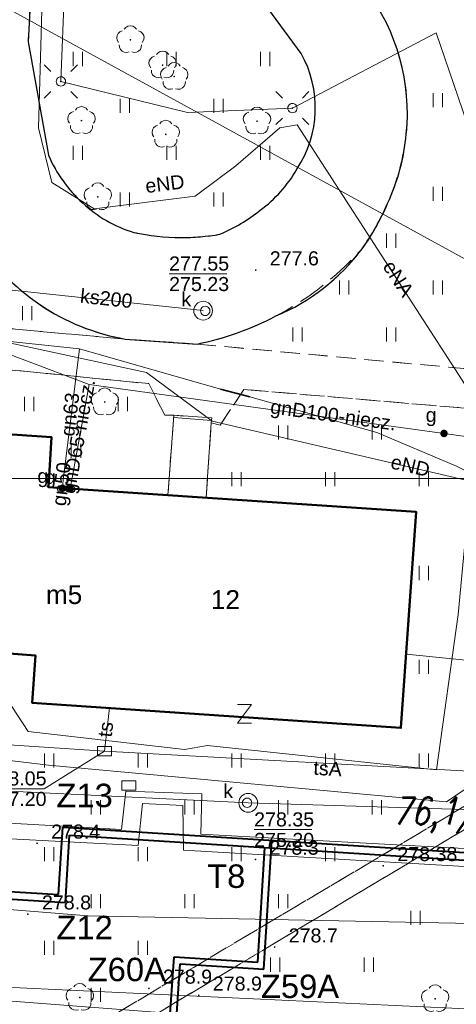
# Model space of a CAD drawing. Extents: x 0 to 6568752, y 0 to 5584302.
# Tile 59 of 74: x 6568509 to 6568532, y 5584077 to 5584130. Entities that reach past the tile are written whole.
import ezdxf
from ezdxf.enums import TextEntityAlignment as Align

# ---------------------------------------------------------------- set-up
doc = ezdxf.new("R2010")
doc.units = 0
doc.header["$PDSIZE"] = 0.75
for name, pattern in [('GAK', [3.5, 2, -0.7, 0.1, -0.7]), ('PRZER2-1', [1.5, 1, -0.5]), ('PRZER3-1', [2, 1.5, -0.5])]:
    doc.linetypes.add(name, pattern=pattern)
doc.layers.get('0').update_dxf_attribs({"linetype": 'CONTINUOUS'})
doc.layers.get('Defpoints').update_dxf_attribs({"linetype": 'CONTINUOUS'})
for name, color, linetype, lineweight in [('alarm', 51, 'CONTINUOUS', 50), ('EGBS', 7, 'CONTINUOUS', 18), ('EGBU', 7, 'CONTINUOUS', 50), ('EGBU_O', 7, 'CONTINUOUS', 50), ('EGDE', 7, 'CONTINUOUS', 18), ('GEPADR_O', 7, 'CONTINUOUS', 18), ('GEPPHC', 7, 'CONTINUOUS', 18), ('GUPPRZ_O', 7, 'CONTINUOUS', 18), ('OTKC', 7, 'CONTINUOUS', 18), ('OTKJ', 7, 'CONTINUOUS', 18), ('OTKK', 7, 'CONTINUOUS', 25), ('OTRN', 7, 'CONTINUOUS', 13), ('OTRN_O', 7, 'CONTINUOUS', 13), ('OTRS', 7, 'CONTINUOUS', 13), ('OTRS_O', 7, 'CONTINUOUS', 13), ('OTZT', 7, 'CONTINUOUS', 18), ('ramka sekcji', 7, 'CONTINUOUS', 18), ('siec', 7, 'GAK', 70), ('SUEO', 7, 'CONTINUOUS', 18), ('SULO', 7, 'CONTINUOUS', 35), ('SUPK', 7, 'CONTINUOUS', 18), ('SUPW', 7, 'CONTINUOUS', 18), ('SUPW_O', 7, 'CONTINUOUS', 18)]:
    doc.layers.add(name, color=color, linetype=linetype, lineweight=lineweight)
for name, color, linetype, lineweight, true_color in [('OTZL', 7, 'CONTINUOUS', 18, 0x008000), ('SUCP', 7, 'CONTINUOUS', 18, 0xd200d2), ('SUEP', 1, 'CONTINUOUS', 18, 0xff0000), ('SUEP_O', 1, 'CONTINUOUS', 18, 0xff0000), ('SUGP', 7, 'CONTINUOUS', 18, 0xbfbf00), ('SUGP_O', 7, 'CONTINUOUS', 18, 0xbfbf00), ('SUGU', 7, 'CONTINUOUS', 18, 0xbfbf00), ('SUGU_O', 7, 'CONTINUOUS', 18, 0xbfbf00), ('SUGW', 7, 'CONTINUOUS', 18, 0xbfbf00), ('SUGW_O', 7, 'CONTINUOUS', 18, 0xbfbf00), ('SUKP', 7, 'CONTINUOUS', 18, 0x803300), ('SUKP_O', 7, 'CONTINUOUS', 18, 0x803300), ('SUTP', 7, 'CONTINUOUS', 18, 0xff9100), ('SUTP_O', 7, 'CONTINUOUS', 18, 0xff9100)]:
    doc.layers.add(name, color=color, linetype=linetype, lineweight=lineweight, true_color=true_color)
doc.styles.add('Arial', font='arial.ttf')
doc.styles.add('GEO-INFO', font='arial.ttf')
doc.styles.add('UZBROJENIE', font='SIMPLEX.shx', dxfattribs={"width": 0.8, "oblique": 15.00003, "height": 0.9})
doc.dimstyles.get("Standard").update_dxf_attribs({"dimtxt": 0.18, "dimasz": 0.18, "dimexe": 0.18, "dimexo": 0.0625, "dimgap": 0.09, "dimtad": 0, "dimtih": 1, "dimtoh": 1, "dimdec": 4, "dimzin": 0, "dimdsep": 46, "dimtxsty": 'Standard', "dimcen": 0.09, "dimadec": 0, "dimazin": 0, "dimtfac": 1, "dimtdec": 4, "dimtofl": 0, "dimtmove": 0, "dimatfit": 3, "dimfxl": 0, "dimtolj": 1, "dimtzin": 0, "dimarcsym": 0})

# ---------------------------------------------------------------- blocks, each defined once
blk = doc.blocks.new('D_GSPRDL1')
blk.add_hatch(color=0).paths.add_polyline_path([(0, -0.045), (0.013906, -0.042798), (0.02645, -0.036406), (0.036406, -0.02645), (0.042798, -0.013906), (0.045, 0), (0.042798, 0.013906), (0.036406, 0.02645), (0.02645, 0.036406), (0.013906, 0.042798), (0, 0.045), (-0.013906, 0.042798), (-0.02645, 0.036406), (-0.036406, 0.02645), (-0.042798, 0.013906), (-0.045, 0), (-0.042798, -0.013906), (-0.036406, -0.02645), (-0.02645, -0.036406), (-0.013906, -0.042798)])
at = {"color": 0}
for points in [[(-0.324277, 0.563333), (-0.240553, 0.662679), (-0.127956, 0.727494), (0, 0.75), (0.127956, 0.727494), (0.240553, 0.662679), (0.324277, 0.563333)], [(-0.635969, -0.134326), (-0.70458, -0.024001), (-0.731429, 0.103115), (-0.713292, 0.231763), (-0.652348, 0.346501), (-0.55591, 0.433559), (-0.435555, 0.482485)], [(0.435555, 0.482485), (0.55591, 0.433559), (0.652348, 0.346501), (0.713292, 0.231763), (0.731429, 0.103115), (0.70458, -0.024001), (0.635969, -0.134326)], [(-0.068773, -0.646351), (-0.194901, -0.677512), (-0.324092, -0.663766), (-0.440839, -0.606763), (-0.531129, -0.513345), (-0.584125, -0.394725), (-0.593465, -0.265141)], [(0.593465, -0.265141), (0.584125, -0.394725), (0.531129, -0.513345), (0.440839, -0.606763), (0.324092, -0.663766), (0.194901, -0.677512), (0.068773, -0.646351)]]:
    blk.add_lwpolyline(points, dxfattribs=at)
blk = doc.blocks.new('D_GSPWPN1')
blk.add_hatch(color=0).paths.add_polyline_path([(-0.045, 0), (-0.043467, -0.011647), (-0.038971, -0.0225), (-0.03182, -0.03182), (-0.0225, -0.038971), (-0.011647, -0.043467), (0, -0.045), (0.011647, -0.043467), (0.0225, -0.038971), (0.03182, -0.03182), (0.038971, -0.0225), (0.043467, -0.011647), (0.045, 0), (0.043467, 0.011647), (0.038971, 0.0225), (0.03182, 0.03182), (0.0225, 0.038971), (0.011647, 0.043467), (0, 0.045), (-0.011647, 0.043467), (-0.0225, 0.038971), (-0.03182, 0.03182), (-0.038971, 0.0225), (-0.043467, 0.011647)])
blk = doc.blocks.new('D_GSPWPS1')
blk.add_hatch(color=0).paths.add_polyline_path([(-0.045, 0), (-0.043467, -0.011647), (-0.038971, -0.0225), (-0.03182, -0.03182), (-0.0225, -0.038971), (-0.011647, -0.043467), (0, -0.045), (0.011647, -0.043467), (0.0225, -0.038971), (0.03182, -0.03182), (0.038971, -0.0225), (0.043467, -0.011647), (0.045, 0), (0.043467, 0.011647), (0.038971, 0.0225), (0.03182, 0.03182), (0.0225, 0.038971), (0.011647, 0.043467), (0, 0.045), (-0.011647, 0.043467), (-0.0225, 0.038971), (-0.03182, 0.03182), (-0.038971, 0.0225), (-0.043467, 0.011647)])
blk = doc.blocks.new('D_GUPIKP1_3')
at = {"color": 0}
blk.add_lwpolyline([(0.375, -0.25), (-0.375, -0.25), (-0.375, 0.25), (0.375, 0.25)], close=True, dxfattribs=at)
blk = doc.blocks.new('D_GUPIWZ1_1')
at = {"color": 0}
blk.add_lwpolyline([(0, 0.25), (0.064705, 0.241481), (0.125, 0.216506), (0.176777, 0.176777), (0.216506, 0.125), (0.241481, 0.064705), (0.25, 0), (0.241481, -0.064705), (0.216506, -0.125), (0.176777, -0.176777), (0.125, -0.216506), (0.064705, -0.241481), (0, -0.25), (-0.064705, -0.241481), (-0.125, -0.216506), (-0.176777, -0.176777), (-0.216506, -0.125), (-0.241481, -0.064705), (-0.25, 0), (-0.241481, 0.064705), (-0.216506, 0.125), (-0.176777, 0.176777), (-0.125, 0.216506), (-0.064705, 0.241481)], close=True, dxfattribs=at)
blk = doc.blocks.new('D_GUPGZA1')
blk.add_hatch(color=0).paths.add_polyline_path([(-0.2, 0), (-0.193185, -0.051764), (-0.173205, -0.1), (-0.141421, -0.141421), (-0.1, -0.173205), (-0.051764, -0.193185), (0, -0.2), (0.051764, -0.193185), (0.1, -0.173205), (0.141421, -0.141421), (0.173205, -0.1), (0.193185, -0.051764), (0.2, 0), (0.193185, 0.051764), (0.173205, 0.1), (0.141421, 0.141421), (0.1, 0.173205), (0.051764, 0.193185), (0, 0.2), (-0.051764, 0.193185), (-0.1, 0.173205), (-0.141421, 0.141421), (-0.173205, 0.1), (-0.193185, 0.051764)])
blk = doc.blocks.new('D_GUPGUT1')
blk.add_hatch(color=0).paths.add_polyline_path([(-0.2, 0), (-0.193185, -0.051764), (-0.173205, -0.1), (-0.141421, -0.141421), (-0.1, -0.173205), (-0.051764, -0.193185), (0, -0.2), (0.051764, -0.193185), (0.1, -0.173205), (0.141421, -0.141421), (0.173205, -0.1), (0.193185, -0.051764), (0.2, 0), (0.193185, 0.051764), (0.173205, 0.1), (0.141421, 0.141421), (0.1, 0.173205), (0.051764, 0.193185), (0, 0.2), (-0.051764, 0.193185), (-0.1, 0.173205), (-0.141421, 0.141421), (-0.173205, 0.1), (-0.193185, 0.051764)])
blk = doc.blocks.new('D_GEPPHC1')
at = {"color": 0}
blk.add_lwpolyline([(-0.375, 0.5), (0.375, 0.5), (-0.375, -0.5), (0.375, -0.5)], dxfattribs=at)
blk = doc.blocks.new('D_GUPELA2')
blk.add_hatch(color=0).paths.add_polyline_path([(-0.001087, 0.044987), (0.011881, 0.043403), (0.021281, 0.03965), (0.030065, 0.033482), (0.038133, 0.023893), (0.043117, 0.012881), (0.044986, 0.001113), (0.044323, -0.007777), (0.040557, -0.019497), (0.033417, -0.030138), (0.024849, -0.037517), (0.013788, -0.042836), (0.002013, -0.044955), (-0.00982, -0.043916), (-0.020466, -0.040077), (-0.029541, -0.033946), (-0.036867, -0.025804), (-0.04187, -0.01649), (-0.04461, -0.005909), (-0.044532, 0.006476), (-0.041285, 0.017903), (-0.034764, 0.028574), (-0.024479, 0.03776), (-0.013449, 0.042943)])
at = {"color": 0}
for points in [[(-0.883883, 0.883883), (-0.53033, 0.53033)], [(0.883883, 0.883883), (0.53033, 0.53033)], [(-0.883883, -0.883883), (-0.53033, -0.53033)], [(0.883883, -0.883883), (0.53033, -0.53033)]]:
    blk.add_lwpolyline(points, dxfattribs=at)
blk = doc.blocks.new('D_GUPELA1')
at = {"color": 0}
blk.add_lwpolyline([(0, 0.25), (0.064705, 0.241481), (0.125, 0.216506), (0.176777, 0.176777), (0.216506, 0.125), (0.241481, 0.064705), (0.25, 0), (0.241481, -0.064705), (0.216506, -0.125), (0.176777, -0.176777), (0.125, -0.216506), (0.064705, -0.241481), (0, -0.25), (-0.064705, -0.241481), (-0.125, -0.216506), (-0.176777, -0.176777), (-0.216506, -0.125), (-0.241481, -0.064705), (-0.25, 0), (-0.241481, 0.064705), (-0.216506, 0.125), (-0.176777, 0.176777), (-0.125, 0.216506), (-0.064705, 0.241481)], close=True, dxfattribs=at)
blk = doc.blocks.new('D_GSSUTR1')
at = {"color": 0}
for points in [[(-0.25666, 0.36165), (-0.25666, -0.38835)], [(0.24334, -0.38835), (0.24334, 0.36165)]]:
    blk.add_lwpolyline(points, dxfattribs=at)
blk = doc.blocks.new('*D45')
at = {"layer": 'Defpoints', "color": 0}
for p in [(6568647.5, 5584150), (6568650, 5584150), (0, 0)]:
    blk.add_point(p, dxfattribs=at)
at = {"layer": 'ramka sekcji', "color": 0, "lineweight": -2}
blk.add_line((6568649.938, 5584150), (6568647.5, 5584150), dxfattribs=at)
at = {"layer": 'ramka sekcji', "color": 0, "insert": (6568644.106, 5584150), "char_height": 0.75, "attachment_point": 5, "style": 'GEO-INFO'}
blk.add_mtext('\\A1;5584150.0000', dxfattribs=at)
blk = doc.blocks.new('*D46')
at = {"layer": 'Defpoints', "color": 0}
for p in [(6568650, 5584152.5), (6568650, 5584150), (0, 0)]:
    blk.add_point(p, dxfattribs=at)
at = {"layer": 'ramka sekcji', "color": 0, "lineweight": -2}
blk.add_line((6568650, 5584150.062), (6568650, 5584152.5), dxfattribs=at)
at = {"layer": 'ramka sekcji', "color": 0, "insert": (6568650, 5584155.896), "char_height": 0.75, "attachment_point": 5, "rotation": 90, "style": 'GEO-INFO'}
blk.add_mtext('\\A1;6568650.0000', dxfattribs=at)

msp = doc.modelspace()

# ---------------------------------------------------------------- linework, layer by layer
at = {"layer": 'EGBS', "linetype": 'Continuous', "lineweight": 18, "elevation": 10.18}
msp.add_lwpolyline([(6568517.17, 5584108.77), (6568519.19, 5584108.63), (6568519.17, 5584108.37), (6568518.97, 5584105.49), (6568518.89587, 5584104.372), (6568516.85527, 5584104.50713), (6568516.93, 5584105.63)], close=True, dxfattribs=at)
msp.add_lwpolyline([(6568519.18, 5584108.5), (6568517.16123, 5584108.65529)], dxfattribs=at)
at = {"layer": 'EGBU', "linetype": 'Continuous', "lineweight": 50, "elevation": 10.18}
msp.add_lwpolyline([(6568510.47, 5584104.93), (6568530.1, 5584103.63), (6568529.29, 5584092.09), (6568509.6, 5584093.44), (6568509.79, 5584095.95), (6568492.52, 5584097.26), (6568493.31, 5584108.77), (6568510.64, 5584107.6)], close=True, dxfattribs=at)
at = {"layer": 'EGDE', "linetype": 'Continuous', "elevation": 10.22}
for points in [[(6568648.59375, 5584104.42383), (6568646.521, 5584059.38927), (6568644.22449, 5584009.45582), (6568609.00522, 5584036.3441), (6568583.6998, 5584038.16817), (6568558.47556, 5584075.58605), (6568538.06756, 5584076.86319), (6568491.15577, 5584079.0589), (6568441.65482, 5584081.9513), (6568391.77674, 5584086.94902), (6568374.92948, 5584088.19204), (6568375.19, 5584092.43), (6568377.65, 5584132.3), (6568371.2, 5584132.71), (6568369.87809, 5584134.81056), (6568369.45834, 5584137.11533), (6568375.25714, 5584238.8479), (6568377.54509, 5584242.89769), (6568381.25599, 5584245.17568), (6568384.82038, 5584245.63164)], [(6568594.31055, 5583939.47691), (6568591.06023, 5583939.65534), (6568585.12694, 5583937.54872), (6568482.90911, 5583944.55214), (6568370.44353, 5583952.88368), (6568294.32233, 5583957.98331), (6568295.92847, 5583986.21622), (6568307.93382, 5584034.73468), (6568319.9193, 5584083.24287), (6568320.72616, 5584086.59352), (6568329.45932, 5584084.84591), (6568374.48985, 5584081.95589), (6568374.92948, 5584088.19204), (6568391.77674, 5584086.94902), (6568441.65482, 5584081.9513), (6568491.15577, 5584079.0589), (6568538.06756, 5584076.86319), (6568558.47556, 5584075.58605), (6568583.6998, 5584038.16817), (6568609.00522, 5584036.3441), (6568644.22449, 5584009.45582)]]:
    msp.add_lwpolyline(points, dxfattribs=at)
at = {"layer": 'GUPPRZ_O', "linetype": 'Continuous', "lineweight": 13, "elevation": 10.8, "flags": 128}
for points in [[(6568516.91677, 5584116.32174), (6568519.99677, 5584116.32174)], [(6568513.47533, 5584090.8574), (6568510.24912, 5584088.8524), (6568507.16912, 5584088.8524)], [(6568521.45664, 5584086.6666), (6568524.53664, 5584086.6666)]]:
    msp.add_lwpolyline(points, dxfattribs=at)
at = {"layer": 'OTKC', "linetype": 'PRZER2-1', "lineweight": 18, "elevation": 10.18}
for points in [[(6568540.15, 5584108.52), (6568520.91, 5584110.15), (6568519.64, 5584108.25), (6568519.17, 5584108.37), (6568519.19, 5584108.63), (6568517.17, 5584108.77), (6568516.69, 5584108.78), (6568515.83, 5584110.46), (6568502.37, 5584111.8), (6568501.97, 5584111.57), (6568500.03, 5584111.7), (6568499.81, 5584111.91), (6568493.47, 5584112.5), (6568490.73, 5584112.75), (6568479.35, 5584113.57), (6568476.52, 5584112.51), (6568476.86, 5584117.88), (6568479.73, 5584115.61), (6568491.01268, 5584114.97983), (6568500.96, 5584114.03), (6568505.54, 5584113.65), (6568514.58, 5584112.84), (6568518.41, 5584112.57), (6568540.29, 5584110.57)], [(6568560.68, 5584073.85), (6568564.46, 5584099.55), (6568555.56, 5584100.18), (6568554.45, 5584098.81), (6568553.2, 5584082.92), (6568549.84, 5584083.1), (6568551.05, 5584099.14), (6568550, 5584100.63), (6568544.01, 5584101.11), (6568542.58, 5584083.57), (6568539.96, 5584083.71), (6568540.45, 5584090.4), (6568539.49, 5584090.74), (6568514.70571, 5584075.918)], [(6568512.66, 5584076.01), (6568539.69, 5584092.08)]]:
    msp.add_lwpolyline(points, dxfattribs=at)
at = {"layer": 'OTKJ', "linetype": 'PRZER3-1', "lineweight": 18, "elevation": 10.18}
msp.add_lwpolyline([(6568511.07, 5584177.33), (6568510.51, 5584157.83), (6568511.13, 5584153.58), (6568512.64, 5584151), (6568527.44, 5584131.44, -0.09884493), (6568529.29, 5584127.62, -0.08496392), (6568529.58, 5584123.78, -0.07298816), (6568528.58, 5584120.07, -0.06310661), (6568527.22, 5584117.66, -0.16159759), (6568518.41, 5584112.57), (6568514.58, 5584112.84, -0.14325874), (6568508.68, 5584115.73, -0.15163411), (6568504.79, 5584122.65), (6568504.73, 5584127.9), (6568505.24, 5584139.54), (6568503.53, 5584140.77), (6568505.45, 5584174.48)], format="xyb", dxfattribs=at)
msp.add_lwpolyline([(6568511.09, 5584144.55), (6568510.15, 5584143.16), (6568509.39, 5584128.7), (6568510.48, 5584122.64, 0.10676815), (6568512.3, 5584120.1, 0.11472811), (6568515.03, 5584118.53, 0.05454501), (6568517.53, 5584118.25, 0.04324792), (6568519.63, 5584118.43, 0.06991256), (6568521.78, 5584119.71, 0.10296959), (6568523.74, 5584121.9, 0.28218486), (6568523.96, 5584128.08), (6568518.93, 5584134.93), (6568512.1, 5584143.67)], format="xyb", close=True, dxfattribs=at)
at = {"layer": 'OTKK', "linetype": 'Continuous', "lineweight": 25, "elevation": 10.18}
msp.add_lwpolyline([(6568436.47, 5584226.47, -0.48575719), (6568442.88, 5584228.95), (6568499.5, 5584209.57), (6568502.26, 5584208.44), (6568505.31, 5584207.06), (6568507.65, 5584204.8), (6568508.65, 5584199.4), (6568507.32, 5584175.37), (6568505.45, 5584174.48), (6568503.53, 5584140.77), (6568505.24, 5584139.54), (6568504.73, 5584127.9), (6568504.79, 5584122.65, 0.08997537), (6568506.61, 5584118.23, 0.21509551), (6568514.58, 5584112.84), (6568518.41, 5584112.57, 0.06950968), (6568522.62, 5584114.07, 0.13495358), (6568527.22, 5584117.66, 0.05243036), (6568528.58, 5584120.07, 0.08477307), (6568529.58, 5584123.78, 0.19005271), (6568527.44, 5584131.44), (6568512.64, 5584151), (6568511.13, 5584153.58), (6568510.51, 5584157.83)], format="xyb", dxfattribs=at)
msp.add_lwpolyline([(6568511.09, 5584144.55), (6568510.15, 5584143.16), (6568509.39, 5584128.7), (6568510.48, 5584122.64, 0.10676815), (6568512.3, 5584120.1, 0.11472811), (6568515.03, 5584118.53, 0.05454501), (6568517.53, 5584118.25, 0.04324792), (6568519.63, 5584118.43, 0.06991256), (6568521.78, 5584119.71, 0.10296959), (6568523.74, 5584121.9, 0.28218486), (6568523.96, 5584128.08), (6568518.93, 5584134.93), (6568512.1, 5584143.67)], format="xyb", close=True, dxfattribs=at)
at = {"layer": 'OTZT', "color": 7, "linetype": 'PRZER2-1', "lineweight": 18, "elevation": 10.1}
for points in [[(6568512.64, 5584151), (6568548.36, 5584148.71), (6568549.91, 5584147.46), (6568548.86, 5584136.71), (6568544.3, 5584136.6), (6568544.24, 5584135.28), (6568548.71, 5584135.22), (6568546.69, 5584112.13), (6568544.75, 5584110.19), (6568540.29, 5584110.57), (6568518.41, 5584112.57, 0.06950968), (6568522.62, 5584114.07, 0.13495358), (6568527.22, 5584117.66, 0.05243036), (6568528.58, 5584120.07, 0.08477307), (6568529.58, 5584123.78, 0.19005271), (6568527.44, 5584131.44)], [(6568511.09, 5584144.55), (6568510.15, 5584143.16), (6568509.39, 5584128.7), (6568510.48, 5584122.64, 0.10676815), (6568512.3, 5584120.1, 0.11472811), (6568515.03, 5584118.53, 0.05454501), (6568517.53, 5584118.25, 0.04324792), (6568519.63, 5584118.43, 0.06991256), (6568521.78, 5584119.71, 0.10296959), (6568523.74, 5584121.9, 0.28218486), (6568523.96, 5584128.08), (6568518.93, 5584134.93), (6568512.1, 5584143.67)], [(6568514.58, 5584112.84), (6568505.54, 5584113.65), (6568504.11, 5584116.17), (6568504.4, 5584122.39), (6568504.79, 5584122.65, 0.08997537), (6568506.61, 5584118.23, 0.21509551)]]:
    msp.add_lwpolyline(points, format="xyb", close=True, dxfattribs=at)
for points in [[(6568501.73786, 5584108.20101), (6568501.81, 5584109.22), (6568501.97, 5584111.57), (6568502.37, 5584111.8), (6568515.83, 5584110.46), (6568516.69, 5584108.78), (6568517.17, 5584108.77), (6568516.93, 5584105.63), (6568516.85527, 5584104.50713), (6568510.47, 5584104.93), (6568510.64, 5584107.6)], [(6568539.69, 5584092.08), (6568512.66, 5584076.01), (6568489.26, 5584077.14), (6568492.58, 5584108.67), (6568493.31, 5584108.77), (6568492.52, 5584097.26), (6568509.79, 5584095.95), (6568509.6, 5584093.44), (6568529.29, 5584092.09), (6568530.1, 5584103.63), (6568518.89587, 5584104.372), (6568518.97, 5584105.49), (6568519.17, 5584108.37), (6568519.64, 5584108.25), (6568520.91, 5584110.15), (6568540.15, 5584108.52), (6568541.78, 5584106.88), (6568540.76, 5584093.93)], [(6568539.49, 5584090.74), (6568540.45, 5584090.4), (6568539.96, 5584083.71), (6568539.27, 5584076.24), (6568538.01, 5584074.87), (6568514.70571, 5584075.918)]]:
    msp.add_lwpolyline(points, close=True, dxfattribs=at)
at = {"layer": 'siec', "linetype": 'ByBlock', "lineweight": 20}
msp.add_line((6568238.01967, 5584105.39829), (6568734.39713, 5584105.39829), dxfattribs=at)
at = {"layer": 'siec', "linetype": 'ByBlock', "lineweight": 40}
for p, q in [((6568511.0062, 5584083.20313), (6568511.23681, 5584086.79448)), ((6568511.23681, 5584086.79448), (6568555.40295, 5584084.00556)), ((6568511.38009, 5584082.77704), (6568511.60696, 5584086.37031)), ((6568511.60696, 5584086.37031), (6568555.77652, 5584083.58117)), ((6568521.64814, 5584079.59555), (6568522.0343, 5584085.71186)), ((6568521.97539, 5584079.22419), (6568522.40879, 5584086.08869)), ((6568507.38804, 5584083.02908), (6568511.38009, 5584082.77704)), ((6568507.79527, 5584083.40586), (6568511.0062, 5584083.20313))]:
    msp.add_line(p, q, dxfattribs=at)
at = {"layer": 'siec', "color": 0, "linetype": 'ByBlock', "lineweight": 40}
for p, q in [((6568516.01856, 5584062.7197), (6568517.17934, 5584079.8777)), ((6568517.17934, 5584079.8777), (6568521.64814, 5584079.59555)), ((6568516.36952, 5584062.69877), (6568517.50659, 5584079.50634)), ((6568517.50659, 5584079.50634), (6568521.97539, 5584079.22419))]:
    msp.add_line(p, q, dxfattribs=at)
at = {"layer": 'SUCP', "linetype": 'Continuous', "lineweight": 18, "elevation": 10.14}
for points in [[(6568533.6399, 5584085.60204), (6568518.60395, 5584086.42735), (6568518.65884, 5584088.57266), (6568514.61306, 5584088.72682), (6568514.37118, 5584086.68212), (6568494.51573, 5584087.80409)], [(6568494.4364, 5584086.91236), (6568515.26947, 5584085.82769), (6568515.48817, 5584088.05753), (6568517.65572, 5584087.96171), (6568517.68655, 5584085.57013), (6568533.60476, 5584084.65495)]]:
    msp.add_lwpolyline(points, dxfattribs=at)
at = {"layer": 'SUEP', "linetype": 'Continuous', "lineweight": 18, "elevation": 10.14}
for points in [[(6568513.84, 5584184.74), (6568513.42, 5584175.82), (6568512.75, 5584162.24), (6568512.75, 5584153.66), (6568511.73, 5584141.53), (6568511.14, 5584126.58), (6568517.89, 5584124.93), (6568523.5, 5584125.16), (6568531.17, 5584129.17), (6568537.04, 5584112.01), (6568538.56, 5584099.8), (6568554.87, 5584098.16), (6568555.17, 5584096.89)], [(6568523.75545, 5584124.26244), (6568522.83243, 5584124.10354), (6568520.47451, 5584122.08142), (6568518.31403, 5584120.45511), (6568512.92482, 5584119.79111), (6568510.66228, 5584121.19656), (6568509.95275, 5584124.10557), (6568510.41572, 5584140.45381), (6568510.60784, 5584142.17749), (6568510.77512, 5584140.55569), (6568511.50349, 5584140.71084), (6568512.72945, 5584139.63456), (6568513.92201, 5584141.22705), (6568513.7854, 5584142.43738), (6568515.18867, 5584146.45777), (6568514.624, 5584152.63497), (6568512.47933, 5584159.03483), (6568511.24802, 5584160.59149), (6568512.55599, 5584162.55209), (6568514.97262, 5584181.98672)], [(6568569.37, 5584175.62), (6568568.52, 5584159.59), (6568568.14, 5584150.17), (6568566.9, 5584142.58), (6568561.93, 5584142.71), (6568561.67, 5584137.44), (6568555.62, 5584137.86), (6568555.14, 5584133.1), (6568554.03, 5584118.07), (6568553.01, 5584106.16), (6568541.2, 5584107.56), (6568538.33, 5584107.04), (6568533.21, 5584107.22), (6568532.35, 5584098.15), (6568531.19, 5584089.85), (6568518.96, 5584091.16), (6568517.74, 5584090.95), (6568509.4, 5584091.91), (6568507.99, 5584094.06), (6568491.24, 5584095.24), (6568484.86, 5584095.4), (6568483.86, 5584081.14), (6568482.35, 5584064.46)], [(6568445.94158, 5584095.72461), (6568463.08232, 5584095.53245), (6568469.09261, 5584094.92384), (6568472.44526, 5584094.27199), (6568479.09718, 5584093.38563), (6568501.60242, 5584091.16944), (6568510.47472, 5584090.11168), (6568531.72465, 5584088.14533), (6568533.163, 5584089.13494), (6568535.21086, 5584107.92978), (6568536.22578, 5584134.20382), (6568538.22056, 5584135.05463), (6568554.95303, 5584133.678), (6568555.75969, 5584133.63631), (6568556.96104, 5584133.35687), (6568557.78151, 5584133.33584)], [(6568543.04895, 5584097.72899), (6568539.48763, 5584100.91335), (6568534.41875, 5584107.77857), (6568523.75545, 5584124.26244)], [(6568540.34378, 5584103.54458), (6568519.21387, 5584108.4567), (6568515.71516, 5584111.05182), (6568503.34985, 5584113.7187)], [(6568537.92641, 5584097.52808), (6568535.8969, 5584075.41982), (6568503.16129, 5584077.9235)]]:
    msp.add_lwpolyline(points, dxfattribs=at)
at = {"layer": 'SUGP', "linetype": 'Continuous', "lineweight": 18, "elevation": 10.14}
for points in [[(6568458.83, 5584129.82), (6568459.24, 5584129.71), (6568460.2, 5584129.67), (6568468.74, 5584129.03), (6568479.87, 5584117.82), (6568483.1, 5584115), (6568488.73, 5584114.5), (6568494.42, 5584113.87), (6568496.56, 5584113.72), (6568499.7, 5584113.6), (6568500.52, 5584113.54), (6568512.13, 5584112.31), (6568519.66, 5584110.17), (6568521.23, 5584109.76), (6568528, 5584107.85), (6568532.26, 5584106.05), (6568534.85, 5584104.78), (6568536.97, 5584103.5), (6568540.76, 5584100.95), (6568556.2, 5584098.63), (6568558.41, 5584097.38), (6568559.66, 5584096.55), (6568560.85, 5584096.57), (6568561.32, 5584095.93)], [(6568488.21736, 5584113.58955), (6568489.91, 5584114), (6568495.64566, 5584113.37527), (6568505.4744, 5584113.11106), (6568512.647, 5584110.41918), (6568531.5921, 5584107.80216), (6568534.04564, 5584107.46376), (6568541.62208, 5584097.92971), (6568556.46, 5584097.29)], [(6568512.13, 5584112.31), (6568511.27, 5584105.31)], [(6568512.647, 5584110.41918), (6568511.62643, 5584104.85342)], [(6568511.27, 5584105.31), (6568511.21804, 5584104.88046)]]:
    msp.add_lwpolyline(points, dxfattribs=at)
at = {"layer": 'SUKP', "linetype": 'Continuous', "lineweight": 18, "elevation": 10.14}
for points in [[(6568623.96972, 5584021.39394), (6568594.36033, 5584047.55093), (6568568.60146, 5584064.77377), (6568545.13518, 5584067.49805), (6568545.4042, 5584110.26428), (6568539.09863, 5584113.61504), (6568505.81597, 5584131.84069)], [(6568518.73456, 5584114.35417), (6568503.66204, 5584115.95698)], [(6568456.9388, 5584093.09331), (6568486.76093, 5584090.70348), (6568499.27701, 5584089.16851), (6568521.14002, 5584088.09718), (6568537.79246, 5584087.58027), (6568559.01562, 5584095.81893)]]:
    msp.add_lwpolyline(points, dxfattribs=at)
at = {"layer": 'SULO', "linetype": 'Continuous', "lineweight": 35, "elevation": 10.12}
msp.add_lwpolyline([(6568521.23, 5584109.76), (6568519.66, 5584110.17)], dxfattribs=at)
at = {"layer": 'SUPK', "linetype": 'Continuous', "lineweight": 18, "elevation": 10.14}
for points in [[(6568518.73456, 5584113.85417, -1), (6568518.73456, 5584114.85417, -1)], [(6568521.14002, 5584087.59718, -1), (6568521.14002, 5584088.59718, -1)]]:
    msp.add_lwpolyline(points, format="xyb", close=True, dxfattribs=at)
at = {"layer": 'SUTP', "linetype": 'Continuous', "lineweight": 18, "elevation": 10.14}
for points in [[(6568477.67628, 5584101.43695), (6568482.69538, 5584084.47031), (6568512.58946, 5584082.07631), (6568538.45712, 5584081.55457)], [(6568529.56608, 5584096.02329), (6568540.33073, 5584094.93775)], [(6568482.03767, 5584094.3726), (6568487.21105, 5584092.58912), (6568513.47533, 5584090.8574), (6568549.14326, 5584088.89683)], [(6568513.72687, 5584093.15705), (6568513.47533, 5584090.8574)]]:
    msp.add_lwpolyline(points, dxfattribs=at)

# ---------------------------------------------------------------- block references
at = {"layer": 'GEPPHC', "linetype": 'Continuous', "lineweight": 18}
msp.add_blockref('D_GEPPHC1', (6568520.94805, 5584092.8428, 10.24), dxfattribs=at)
at = {"layer": 'OTRN', "linetype": 'Continuous', "lineweight": 13}
for p in [(6568521.54, 5584116.52, 10.08), (6568509.87, 5584085.94, 10.08), (6568521.53, 5584085.08, 10.08), (6568509.38, 5584082.16, 10.08), (6568522.55, 5584080.4, 10.08), (6568515.84, 5584078.2, 10.08), (6568518.5, 5584077.83, 10.08)]:
    msp.add_blockref('D_GSPWPN1', p, dxfattribs=at)
at = {"layer": 'OTRS', "linetype": 'Continuous', "lineweight": 13}
msp.add_blockref('D_GSPWPS1', (6568528.35, 5584084.74, 10.08), dxfattribs=at)
at = {"layer": 'OTZL', "linetype": 'Continuous', "lineweight": 18}
for p in [(6568514.85, 5584128.8, 10.12), (6568516.57, 5584127.45, 10.12), (6568517.19, 5584126.84, 10.12), (6568512.24, 5584124.49, 10.12), (6568521.61, 5584124.46, 10.12), (6568516.74, 5584123.76, 10.12), (6568513.11, 5584120.42, 10.12), (6568513.48, 5584109.48, 10.12), (6568512.15, 5584077.71, 10.12), (6568531.12, 5584077.64, 10.12)]:
    msp.add_blockref('D_GSPRDL1', p, dxfattribs=at)
at = {"layer": 'OTZT', "color": 7, "linetype": 'Continuous', "lineweight": 18}
for p in [(6568512.05783, 5584127.79349, 10.1), (6568517.05783, 5584127.79349, 10.1), (6568522.05783, 5584127.79349, 10.1), (6568514.55783, 5584125.29349, 10.1), (6568519.55783, 5584125.29349, 10.1), (6568531.275, 5584125.59968, 10.1), (6568512.05783, 5584122.79349, 10.1), (6568517.05783, 5584122.79349, 10.1), (6568522.05783, 5584122.79349, 10.1), (6568531.275, 5584120.59968, 10.1), (6568514.55783, 5584120.29349, 10.1), (6568519.55783, 5584120.29349, 10.1), (6568528.775, 5584118.09968, 10.1), (6568526.275, 5584115.59968, 10.1), (6568531.275, 5584115.59968, 10.1), (6568509.345, 5584114.23811, 10.1), (6568523.775, 5584113.09968, 10.1), (6568528.775, 5584113.09968, 10.1), (6568509.45393, 5584109.38742, 10.1), (6568514.45393, 5584109.38742, 10.1), (6568523.02, 5584107.87222, 10.1), (6568528.02, 5584107.87222, 10.1), (6568511.95393, 5584106.88742, 10.1), (6568520.52, 5584105.37222, 10.1), (6568525.52, 5584105.37222, 10.1), (6568530.52, 5584105.37222, 10.1), (6568530.52, 5584100.37222, 10.1), (6568530.52, 5584095.37222, 10.1), (6568510.52, 5584090.37222, 10.1), (6568515.52, 5584090.37222, 10.1), (6568520.52, 5584090.37222, 10.1), (6568525.52, 5584090.37222, 10.1), (6568530.52, 5584090.37222, 10.1), (6568513.02, 5584087.87222, 10.1), (6568518.02, 5584087.87222, 10.1), (6568523.02, 5584087.87222, 10.1), (6568528.02, 5584087.87222, 10.1), (6568510.52, 5584085.37222, 10.1), (6568515.52, 5584085.37222, 10.1), (6568520.52, 5584085.37222, 10.1), (6568525.52, 5584085.37222, 10.1), (6568513.02, 5584082.87222, 10.1), (6568518.02, 5584082.87222, 10.1), (6568523.02, 5584082.87222, 10.1), (6568530.07786, 5584081.9776, 10.1), (6568510.52, 5584080.37222, 10.1), (6568515.52, 5584080.37222, 10.1), (6568522.57786, 5584079.4776, 10.1), (6568527.57786, 5584079.4776, 10.1), (6568513.02, 5584077.87222, 10.1)]:
    msp.add_blockref('D_GSSUTR1', p, dxfattribs=at)
at = {"layer": 'SUEO', "linetype": 'Continuous', "lineweight": 18}
for name, p in [('D_GUPELA2', (6568511.14, 5584126.58, 10.15)), ('D_GUPELA1', (6568511.14, 5584126.58, 10.16)), ('D_GUPELA2', (6568523.5, 5584125.16, 10.15)), ('D_GUPELA1', (6568523.5, 5584125.16, 10.16))]:
    msp.add_blockref(name, p, dxfattribs=at)
at = {"layer": 'SUGU', "linetype": 'Continuous', "lineweight": 18}
msp.add_blockref('D_GUPGUT1', (6568531.5921, 5584107.80216, 10.16), dxfattribs=at)
at = {"layer": 'SUGW', "linetype": 'Continuous', "lineweight": 18}
for p in [(6568511.21804, 5584104.88046, 10.16), (6568511.62643, 5584104.85342, 10.16)]:
    msp.add_blockref('D_GUPGZA1', p, dxfattribs=at)
at = {"layer": 'SUPK', "linetype": 'Continuous', "lineweight": 18}
for p in [(6568513.47533, 5584090.8574, 10.16), (6568514.77, 5584089.03, 10.16)]:
    msp.add_blockref('D_GUPIKP1_3', p, dxfattribs=at)
at = {"layer": 'SUPW', "linetype": 'Continuous', "lineweight": 18}
for p in [(6568518.84395, 5584114.34254, 10.18), (6568521.08237, 5584088.09947, 10.18)]:
    msp.add_blockref('D_GUPIWZ1_1', p, dxfattribs=at)

# ---------------------------------------------------------------- texts
at = {"layer": 'alarm', "color": 0, "linetype": 'Continuous', "lineweight": 30, "style": 'GEO-INFO'}
for s, p in [('Z13', (6568512.40518, 5584088.49172, 0.62)), ('T8', (6568519.96618, 5584084.18562, -9.52)), ('Z12', (6568512.40764, 5584081.45546, -9.52)), ('Z60A', (6568514.65878, 5584079.20826, -9.52)), ('Z59A', (6568523.90572, 5584078.30937, -9.52))]:
    msp.add_text(s, height=1.25, dxfattribs=at).set_placement(p, align=Align.MIDDLE)
at = {"layer": 'alarm', "color": 0, "lineweight": 30, "style": 'UZBROJENIE', "oblique": 15.00003, "width": 0.8}
msp.add_text('76,1/140', height=1.44, dxfattribs=at).set_placement((6568528.83871, 5584086.93609, 10.18))
at = {"layer": 'EGBU_O', "linetype": 'Continuous', "lineweight": 0, "style": 'Arial'}
msp.add_text('m5', height=1, dxfattribs=at).set_placement((6568511.31, 5584098.70512, 10.8), align=Align.CENTER)
at = {"layer": 'GEPADR_O', "linetype": 'Continuous', "lineweight": 0, "style": 'Arial'}
msp.add_text('12', height=1, dxfattribs=at).set_placement((6568519.14648, 5584098.44414, 10.8))
at = {"layer": 'GUPPRZ_O', "linetype": 'Continuous', "lineweight": 0, "style": 'Arial'}
for s, p in [('277.55', (6568516.91677, 5584116.49424, 10.8)), ('275.23', (6568516.91677, 5584115.39924, 10.8)), ('278.05', (6568507.16912, 5584089.0249, 10.8)), ('277.20', (6568507.16912, 5584087.9299, 10.8)), ('278.35', (6568521.45664, 5584086.8391, 10.8)), ('275.20', (6568521.45664, 5584085.7441, 10.8))]:
    msp.add_text(s, height=0.75, dxfattribs=at).set_placement(p)
at = {"layer": 'OTRN_O', "linetype": 'Continuous', "lineweight": 0, "style": 'Arial'}
for s, p in [('277.6', (6568522.29, 5584116.77, 10.8)), ('278.4', (6568510.62, 5584086.19, 10.8)), ('278.3', (6568522.28, 5584085.33, 10.8)), ('278.8', (6568510.13, 5584082.41, 10.8)), ('278.7', (6568523.3, 5584080.65, 10.8)), ('278.9', (6568516.59, 5584078.45, 10.8)), ('278.9', (6568519.25, 5584078.08, 10.8))]:
    msp.add_text(s, height=0.75, dxfattribs=at).set_placement(p)
at = {"layer": 'OTRS_O', "linetype": 'Continuous', "lineweight": 0, "style": 'Arial'}
msp.add_text('278.38', height=0.75, dxfattribs=at).set_placement((6568529.1, 5584084.99, 10.8))
at = {"layer": 'SUEP_O', "linetype": 'Continuous', "lineweight": 0, "style": 'Arial'}
for s, rotation, p in [('eND', 7.023965, (6568516.73366, 5584120.75283, 10.8)), ('eNA', 302.898539, (6568528.84069, 5584115.8611, 10.8)), ('eND', 346.91277, (6568529.71237, 5584105.71479, 10.8))]:
    msp.add_text(s, height=0.75, rotation=rotation, dxfattribs=at).set_placement(p, align=Align.CENTER)
at = {"layer": 'SUGP_O', "linetype": 'Continuous', "lineweight": 0, "style": 'Arial'}
for s, rotation, p in [('gnD65-niecz.', 79.609342, (6568512.42538, 5584107.58337, 10.8)), ('gn63', 82.995886, (6568511.99129, 5584108.77421, 10.8)), ('gnD100-niecz.', 352.13511, (6568525.632, 5584108.4173, 10.8)), ('gn50', 83.10312, (6568511.53538, 5584105.05999, 10.8))]:
    msp.add_text(s, height=0.75, rotation=rotation, dxfattribs=at).set_placement(p, align=Align.CENTER)
at = {"layer": 'SUGU_O', "linetype": 'Continuous', "lineweight": 0, "style": 'Arial'}
msp.add_text('g', height=0.75, dxfattribs=at).set_placement((6568531.19501, 5584108.41633, 10.8), align=Align.RIGHT)
at = {"layer": 'SUGW_O', "linetype": 'Continuous', "lineweight": 0, "style": 'Arial'}
for p in [(6568510.47, 5584105.16, 10.8), (6568510.87643, 5584105.10342, 10.8)]:
    msp.add_text('g', height=0.75, dxfattribs=at).set_placement(p, align=Align.RIGHT)
at = {"layer": 'SUKP_O', "linetype": 'Continuous', "lineweight": 0, "style": 'Arial'}
msp.add_text('ks200', height=0.75, rotation=353.929967, dxfattribs=at).set_placement((6568513.52661, 5584114.63507, 10.8), align=Align.CENTER)
at = {"layer": 'SUPW_O', "linetype": 'Continuous', "lineweight": 0, "style": 'Arial'}
for p in [(6568518.09395, 5584114.59254, 10.8), (6568520.33237, 5584088.34947, 10.8)]:
    msp.add_text('k', height=0.75, dxfattribs=at).set_placement(p, align=Align.RIGHT)
at = {"layer": 'SUTP_O', "linetype": 'Continuous', "lineweight": 0, "style": 'Arial'}
for s, rotation, p in [('ts', 83.757589, (6568513.89284, 5584091.97531, 10.8)), ('tsA', 356.853773, (6568525.36131, 5584089.55453, 10.8))]:
    msp.add_text(s, height=0.75, rotation=rotation, dxfattribs=at).set_placement(p, align=Align.CENTER)

# ---------------------------------------------------------------- dimensions: what is measured, and where the dimension line sits
at = {"layer": 'ramka sekcji'}
for offset, dtype, picture, middle in [((0, 2.5), 1, '*D46', (6568650, 5584155.8956787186)), ((-2.5, 0), 0, '*D45', (6568644.1063676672, 5584150))]:
    dim = msp.add_ordinate_dim(feature_location=(6568650, 5584150), offset=offset, dtype=dtype, origin=(0, 0), dimstyle='Standard', override={"dimtxt": 0.75, "dimtxsty": 'GEO-INFO'}, dxfattribs=at)
    dim.commit()
    dim.dimension.update_dxf_attribs({"geometry": picture, "text_midpoint": middle})

doc.saveas('drawing.dxf')
